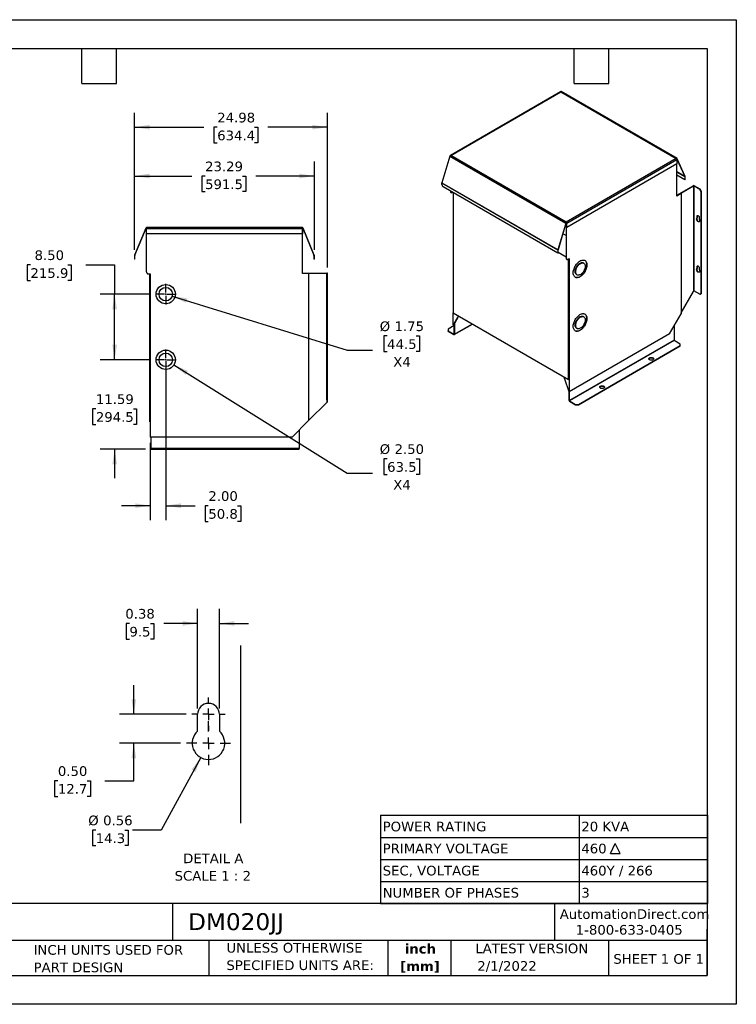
# Model space of a CAD drawing. Header units: inches. Extents: x 0 to 165, y 0 to 128.
# Tile 2 of 2: x 72 to 165, y 0 to 128. Entities that reach past the tile are written whole.
import ezdxf

# ---------------------------------------------------------------- set-up
doc = ezdxf.new("R2010")
doc.units = ezdxf.units.IN
doc.header["$LTSCALE"] = 15
doc.header["$MEASUREMENT"] = 0
doc.linetypes.add('SLD-Center', pattern=[0.75, 0.6, -0.05, 0.05, -0.05])
doc.linetypes.add('SLD-Solid', pattern=[0])
doc.layers.add('CENTER', color=40, linetype='SLD-Center')
doc.layers.add('DIMENSIONS', color=140, linetype='SLD-Solid', lineweight=25)
doc.layers.add('TEXT', color=140, linetype='SLD-Solid', lineweight=25)
doc.styles.add('SLDTEXTSTYLE0', font='VERDANA.TTF')
doc.styles.add('SLDTEXTSTYLE1', font='VERDANAB.TTF')
doc.dimstyles.new('SLDDIMSTYLE0', dxfattribs={"dimtxt": 1.274414, "dimasz": 1.95, "dimexe": 0, "dimexo": 0.0625, "dimgap": 0.318604, "dimtad": 0, "dimtih": 1, "dimtoh": 1, "dimrnd": 1e-09, "dimzin": 12, "dimdsep": 46, "dimtxsty": 'SLDTEXTSTYLE0', "dimsah": 1, "dimcen": 0.09, "dimadec": 0, "dimazin": 3, "dimtfac": 1, "dimtofl": 0, "dimtmove": 0, "dimatfit": 3, "dimfxl": 0, "dimfrac": 2, "dimtolj": 1, "dimtzin": 12, "dimarcsym": 0})
doc.dimstyles.new('SLDDIMSTYLE1', dxfattribs={"dimtxt": 1.274414, "dimasz": 1.95, "dimexe": 0, "dimexo": 0.0625, "dimgap": 0.318604, "dimtad": 0, "dimtih": 1, "dimtoh": 1, "dimrnd": 1e-09, "dimzin": 4, "dimdsep": 46, "dimtxsty": 'SLDTEXTSTYLE0', "dimsah": 1, "dimcen": 0.09, "dimadec": 0, "dimazin": 1, "dimtfac": 1, "dimtofl": 0, "dimtmove": 0, "dimatfit": 3, "dimfxl": 0, "dimfrac": 2, "dimtolj": 1, "dimtzin": 12, "dimarcsym": 0})
doc.dimstyles.new('SLDDIMSTYLE10', dxfattribs={"dimtxt": 1.274414, "dimasz": 1.95, "dimexe": 0, "dimexo": 0.0625, "dimgap": 0.318604, "dimtad": 0, "dimtih": 1, "dimtoh": 1, "dimlfac": 0.133333, "dimrnd": 1e-09, "dimdsep": 46, "dimtxsty": 'SLDTEXTSTYLE0', "dimsah": 1, "dimcen": 0.09, "dimadec": 0, "dimazin": 2, "dimtfac": 1, "dimtmove": 0, "dimatfit": 0, "dimfxl": 0, "dimfrac": 2, "dimtolj": 1, "dimtzin": 12, "dimarcsym": 0})
doc.dimstyles.new('SLDDIMSTYLE2', dxfattribs={"dimtxt": 1.274414, "dimasz": 1.95, "dimexe": 0, "dimexo": 0.0625, "dimgap": 0.318604, "dimtad": 0, "dimtih": 1, "dimtoh": 1, "dimrnd": 1e-09, "dimzin": 12, "dimdsep": 46, "dimtxsty": 'SLDTEXTSTYLE0', "dimsah": 1, "dimcen": 0.09, "dimadec": 0, "dimazin": 3, "dimtfac": 1, "dimtmove": 0, "dimatfit": 0, "dimfxl": 0, "dimfrac": 2, "dimtolj": 1, "dimtzin": 12, "dimarcsym": 0})
doc.dimstyles.new('SLDDIMSTYLE4', dxfattribs={"dimtxt": 1.274414, "dimasz": 1.95, "dimexe": 0, "dimexo": 0.0625, "dimgap": 0.318604, "dimtad": 0, "dimtih": 1, "dimtoh": 1, "dimrnd": 1e-09, "dimzin": 4, "dimdsep": 46, "dimtxsty": 'SLDTEXTSTYLE0', "dimsah": 1, "dimcen": 0.09, "dimadec": 0, "dimazin": 1, "dimtfac": 1, "dimtmove": 0, "dimatfit": 0, "dimfxl": 0, "dimfrac": 2, "dimtolj": 1, "dimtzin": 12, "dimarcsym": 0})
doc.dimstyles.new('SLDDIMSTYLE5', dxfattribs={"dimtxt": 1.274414, "dimasz": 1.95, "dimexe": 0, "dimexo": 0.0625, "dimgap": 0.318604, "dimtad": 0, "dimtih": 1, "dimtoh": 1, "dimrnd": 1e-09, "dimzin": 4, "dimdsep": 46, "dimtxsty": 'SLDTEXTSTYLE0', "dimsah": 1, "dimcen": 0, "dimadec": 0, "dimazin": 1, "dimtfac": 1, "dimtofl": 0, "dimtmove": 0, "dimatfit": 3, "dimfxl": 0, "dimfrac": 2, "dimtolj": 1, "dimtzin": 12, "dimarcsym": 0})
doc.dimstyles.new('SLDDIMSTYLE6', dxfattribs={"dimtxt": 1.274414, "dimasz": 1.95, "dimexe": 0, "dimexo": 0.0625, "dimgap": 0.318604, "dimtad": 0, "dimtih": 1, "dimtoh": 1, "dimrnd": 1e-09, "dimzin": 12, "dimdsep": 46, "dimtxsty": 'SLDTEXTSTYLE0', "dimsah": 1, "dimcen": 0, "dimadec": 0, "dimazin": 3, "dimtfac": 1, "dimtofl": 0, "dimtmove": 0, "dimatfit": 3, "dimfxl": 0, "dimfrac": 2, "dimtolj": 1, "dimtzin": 12, "dimarcsym": 0})
doc.dimstyles.new('SLDDIMSTYLE8', dxfattribs={"dimtxt": 1.274414, "dimasz": 1.95, "dimexe": 0, "dimexo": 0.0625, "dimgap": 0.318604, "dimtad": 0, "dimtih": 1, "dimtoh": 1, "dimlfac": 0.133333, "dimrnd": 1e-09, "dimzin": 0, "dimdsep": 46, "dimtxsty": 'SLDTEXTSTYLE0', "dimsah": 1, "dimcen": 0.09, "dimadec": 0, "dimazin": 0, "dimtfac": 1, "dimtmove": 0, "dimatfit": 0, "dimfxl": 0, "dimfrac": 2, "dimtolj": 1, "dimtzin": 12, "dimarcsym": 0})
doc.dimstyles.new('SLDDIMSTYLE9', dxfattribs={"dimtxt": 1.274414, "dimasz": 1.95, "dimexe": 0, "dimexo": 0.0625, "dimgap": 0.318604, "dimtad": 0, "dimtih": 1, "dimtoh": 1, "dimlfac": 0.133333, "dimrnd": 1e-09, "dimdsep": 46, "dimtxsty": 'SLDTEXTSTYLE0', "dimsah": 1, "dimcen": 0, "dimadec": 0, "dimazin": 2, "dimtfac": 1, "dimtofl": 0, "dimtmove": 0, "dimatfit": 3, "dimfxl": 0, "dimfrac": 2, "dimtolj": 1, "dimtzin": 12, "dimarcsym": 0})

# ---------------------------------------------------------------- blocks, each defined once
blk = doc.blocks.new('SW_NOTE_0')
at = {"layer": 'TEXT', "color": 0, "char_height": 1.25, "attachment_point": 2, "style": 'SLDTEXTSTYLE1'}
for s, insert in [('inch', (1.88, 1.59)), ('[mm]', (1.83, -0.67))]:
    blk.add_mtext(s, dxfattribs=dict(at, insert=insert))
blk = doc.blocks.new('SW_NOTE_0_1')
at = {"layer": 'TEXT', "color": 0, "char_height": 1.25, "attachment_point": 1, "style": 'SLDTEXTSTYLE0'}
for s, insert in [('UNLESS OTHERWISE ', (0, 1.59)), ('SPECIFIED UNITS ARE:', (0, -0.67))]:
    blk.add_mtext(s, dxfattribs=dict(at, insert=insert))
blk = doc.blocks.new('SW_NOTE_0_5')
at = {"layer": 'TEXT', "color": 0, "char_height": 1.25, "attachment_point": 1, "style": 'SLDTEXTSTYLE0'}
for s, insert in [('INCH UNITS USED FOR ', (0, 1.59)), ('PART DESIGN', (0, -0.67))]:
    blk.add_mtext(s, dxfattribs=dict(at, insert=insert))
blk = doc.blocks.new('SW_SYMBOL_MOD_DELT')
at = {"layer": 'TEXT', "color": 0}
for p, q in [((0, 59), (236, 531)), ((472, 59), (236, 531)), ((0, 59), (472, 59))]:
    blk.add_line(p, q, dxfattribs=at)
blk = doc.blocks.new('SW_TABLEANNOTATION_0')
at = {"layer": 'TEXT', "color": 0}
for p, q in [((0, 0), (0, -2.86)), ((0, 0), (25.72, 0)), ((25.72, 0), (25.72, -2.86)), ((25.72, 0), (42.34, 0)), ((42.34, 0), (42.34, -2.86)), ((0, -2.86), (0, -5.71)), ((0, -2.86), (25.72, -2.86)), ((25.72, -2.86), (25.72, -5.71)), ((25.72, -2.86), (42.34, -2.86)), ((42.34, -2.86), (42.34, -5.71)), ((0, -5.71), (0, -8.57)), ((0, -5.71), (25.72, -5.71)), ((25.72, -5.71), (25.72, -8.57)), ((25.72, -5.71), (42.34, -5.71)), ((42.34, -5.71), (42.34, -8.57)), ((0, -8.57), (0, -11.43)), ((0, -8.57), (25.72, -8.57)), ((25.72, -8.57), (25.72, -11.43)), ((25.72, -8.57), (42.34, -8.57)), ((42.34, -8.57), (42.34, -11.43)), ((0, -11.43), (25.72, -11.43)), ((25.72, -11.43), (42.34, -11.43))]:
    blk.add_line(p, q, dxfattribs=at)
at = {"layer": 'TEXT', "color": 0, "xscale": 0.002688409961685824, "yscale": 0.002688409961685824, "zscale": 0.002688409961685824}
blk.add_blockref('SW_SYMBOL_MOD_DELT', (29.78, -5.1), dxfattribs=at)
at = {"layer": 'TEXT', "color": 0, "char_height": 1.25, "attachment_point": 1, "style": 'SLDTEXTSTYLE0'}
for s, insert in [('POWER RATING', (0.3, -0.83)), ('20 KVA', (26.02, -0.83)), ('PRIMARY VOLTAGE', (0.3, -3.68)), ('460 ', (26.02, -3.68)), ('SEC, VOLTAGE', (0.3, -6.54)), ('460Y / 266', (26.02, -6.54)), ('NUMBER OF PHASES', (0.3, -9.4)), ('3', (26.02, -9.4))]:
    blk.add_mtext(s, dxfattribs=dict(at, insert=insert))
blk = doc.blocks.new('_D_7')
at = {"layer": 'DIMENSIONS'}
for p, q in [((73.61, 95.76), (73.18, 95.76)), ((73.18, 95.76), (73.18, 93.73)), ((78.46, 95.76), (78.89, 95.76)), ((78.89, 95.76), (78.89, 93.73)), ((80.76, 95.76), (84.51, 95.76)), ((84.51, 95.76), (84.51, 91.96)), ((73.18, 93.73), (73.61, 93.73)), ((78.89, 93.73), (78.46, 93.73)), ((89.03, 91.96), (82.63, 91.96)), ((84.51, 83.46), (84.51, 91.96)), ((89.03, 83.46), (82.63, 83.46))]:
    blk.add_line(p, q, dxfattribs=at)
for points in [[(84.51, 91.96), (84.21, 90.01), (84.81, 90.01)], [(84.51, 83.46), (84.81, 85.41), (84.21, 85.41)]]:
    blk.add_solid(points, dxfattribs=at)
at = {"layer": 'DIMENSIONS', "char_height": 1.25, "attachment_point": 1, "style": 'SLDTEXTSTYLE0'}
for s, insert in [('8.50', (74.14, 97.63)), ('215.9', (73.61, 95.32))]:
    blk.add_mtext(s, dxfattribs=dict(at, insert=insert))
blk = doc.blocks.new('_D_8')
at = {"layer": 'DIMENSIONS'}
for p, q in [((84.51, 83.46), (84.51, 87.21)), ((89.03, 83.46), (82.63, 83.46)), ((82.08, 77.11), (81.65, 77.11)), ((81.65, 77.11), (81.65, 75.09)), ((86.93, 77.11), (87.36, 77.11)), ((87.36, 77.11), (87.36, 75.09)), ((81.65, 75.09), (82.08, 75.09)), ((87.36, 75.09), (86.93, 75.09)), ((88.51, 71.87), (82.63, 71.87)), ((84.51, 71.87), (84.51, 68.12))]:
    blk.add_line(p, q, dxfattribs=at)
for points in [[(84.51, 83.46), (84.81, 85.41), (84.21, 85.41)], [(84.51, 71.87), (84.21, 69.92), (84.81, 69.92)]]:
    blk.add_solid(points, dxfattribs=at)
at = {"layer": 'DIMENSIONS', "char_height": 1.25, "attachment_point": 1, "style": 'SLDTEXTSTYLE0'}
for s, insert in [('11.59', (82.08, 78.99)), ('294.5', (82.08, 76.68))]:
    blk.add_mtext(s, dxfattribs=dict(at, insert=insert))
blk = doc.blocks.new('_D_9')
at = {"layer": 'DIMENSIONS'}
for p, q in [((91.13, 82.71), (91.13, 62.69)), ((89.13, 72.71), (89.13, 62.69)), ((89.13, 64.57), (85.38, 64.57)), ((91.13, 64.57), (94.92, 64.57)), ((96.64, 64.57), (96.22, 64.57)), ((96.22, 64.57), (96.22, 62.54)), ((100.43, 64.57), (100.86, 64.57)), ((100.86, 64.57), (100.86, 62.54)), ((96.22, 62.54), (96.64, 62.54)), ((100.86, 62.54), (100.43, 62.54))]:
    blk.add_line(p, q, dxfattribs=at)
for points in [[(89.13, 64.57), (87.18, 64.87), (87.18, 64.27)], [(91.13, 64.57), (93.08, 64.27), (93.08, 64.87)]]:
    blk.add_solid(points, dxfattribs=at)
at = {"layer": 'DIMENSIONS', "char_height": 1.25, "attachment_point": 1, "style": 'SLDTEXTSTYLE0'}
for s, insert in [('2.00', (96.64, 66.44)), ('50.8', (96.64, 64.13))]:
    blk.add_mtext(s, dxfattribs=dict(at, insert=insert))
blk = doc.blocks.new('_D_10')
at = {"layer": 'DIMENSIONS'}
for p, q in [((87.08, 97.72), (87.08, 109.14)), ((110.37, 97.72), (110.37, 109.14)), ((87.08, 107.26), (94.49, 107.26)), ((96.22, 107.26), (95.79, 107.26)), ((95.79, 107.26), (95.79, 105.24)), ((101.07, 107.26), (101.5, 107.26)), ((101.5, 107.26), (101.5, 105.24)), ((110.37, 107.26), (102.79, 107.26)), ((95.79, 105.24), (96.22, 105.24)), ((101.5, 105.24), (101.07, 105.24))]:
    blk.add_line(p, q, dxfattribs=at)
for points in [[(87.08, 107.26), (89.03, 106.96), (89.03, 107.56)], [(110.37, 107.26), (108.42, 107.56), (108.42, 106.96)]]:
    blk.add_solid(points, dxfattribs=at)
at = {"layer": 'DIMENSIONS', "char_height": 1.25, "attachment_point": 1, "style": 'SLDTEXTSTYLE0'}
for s, insert in [('23.29', (96.22, 109.13)), ('591.5', (96.22, 106.82))]:
    blk.add_mtext(s, dxfattribs=dict(at, insert=insert))
blk = doc.blocks.new('_D_11')
at = {"layer": 'DIMENSIONS'}
for p, q in [((87.08, 97.72), (87.08, 115.45)), ((112.06, 95.41), (112.06, 115.45)), ((87.08, 113.58), (96.06, 113.58)), ((97.79, 113.58), (97.36, 113.58)), ((97.36, 113.58), (97.36, 111.55)), ((102.63, 113.58), (103.06, 113.58)), ((103.06, 113.58), (103.06, 111.55)), ((112.06, 113.58), (104.36, 113.58)), ((97.36, 111.55), (97.79, 111.55)), ((103.06, 111.55), (102.63, 111.55))]:
    blk.add_line(p, q, dxfattribs=at)
for points in [[(87.08, 113.58), (89.03, 113.28), (89.03, 113.88)], [(112.06, 113.58), (110.11, 113.88), (110.11, 113.28)]]:
    blk.add_solid(points, dxfattribs=at)
at = {"layer": 'DIMENSIONS', "char_height": 1.25, "attachment_point": 1, "style": 'SLDTEXTSTYLE0'}
for s, insert in [('24.98', (97.79, 115.45)), ('634.4', (97.79, 113.14))]:
    blk.add_mtext(s, dxfattribs=dict(at, insert=insert))
blk = doc.blocks.new('_D_12')
at = {"layer": 'DIMENSIONS'}
for p, q in [((92.19, 82.8), (114.61, 68.8)), ((119.79, 70.65), (119.36, 70.65)), ((119.36, 70.65), (119.36, 68.62)), ((123.57, 70.65), (124, 70.65)), ((124, 70.65), (124, 68.62)), ((114.61, 68.8), (117.89, 68.8)), ((119.36, 68.62), (119.79, 68.62)), ((124, 68.62), (123.57, 68.62))]:
    blk.add_line(p, q, dxfattribs=at)
blk.add_solid([(92.19, 82.8), (93.68, 81.51), (94, 82.02)], dxfattribs=at)
at = {"layer": 'DIMENSIONS', "char_height": 1.25, "attachment_point": 1, "style": 'SLDTEXTSTYLE0'}
for s, insert in [('%%c', (118.83, 72.52)), ('2.50', (120.75, 72.52)), ('63.5', (119.79, 70.21)), ('X4', (120.58, 67.9))]:
    blk.add_mtext(s, dxfattribs=dict(at, insert=insert))
blk = doc.blocks.new('_D_13')
at = {"layer": 'DIMENSIONS'}
for p, q in [((91.97, 91.7), (114.61, 84.71)), ((119.79, 86.56), (119.36, 86.56)), ((119.36, 86.56), (119.36, 84.53)), ((123.57, 86.56), (124, 86.56)), ((124, 86.56), (124, 84.53)), ((114.61, 84.71), (117.89, 84.71)), ((119.36, 84.53), (119.79, 84.53)), ((124, 84.53), (123.57, 84.53))]:
    blk.add_line(p, q, dxfattribs=at)
blk.add_solid([(91.97, 91.7), (93.74, 90.84), (93.92, 91.42)], dxfattribs=at)
at = {"layer": 'DIMENSIONS', "char_height": 1.25, "attachment_point": 1, "style": 'SLDTEXTSTYLE0'}
for s, insert in [('%%c', (118.83, 88.43)), ('1.75', (120.75, 88.43)), ('44.5', (119.79, 86.12)), ('X4', (120.58, 83.81))]:
    blk.add_mtext(s, dxfattribs=dict(at, insert=insert))
blk = doc.blocks.new('SW_CENTERMARKSYMBOL_4')
at = {"layer": 'CENTER', "color": 0}
for p, q in [((0, 0.2), (0, 1.35)), ((-0.2, 0), (-1.35, 0)), ((0, 0), (-0.1, 0)), ((0, 0), (0, 0.1)), ((0, 0), (0, -0.1)), ((0, 0), (0.1, 0)), ((0.2, 0), (1.35, 0)), ((0, -0.2), (0, -1.35))]:
    blk.add_line(p, q, dxfattribs=at)
blk = doc.blocks.new('SW_CENTERMARKSYMBOL_5')
at = {"layer": 'CENTER', "color": 0}
for p, q in [((0, 0.2), (0, 1.35)), ((-0.2, 0), (-1.35, 0)), ((0, 0), (-0.1, 0)), ((0, 0), (0, 0.1)), ((0, 0), (0, -0.1)), ((0, 0), (0.1, 0)), ((0.2, 0), (1.35, 0)), ((0, -0.2), (0, -1.35))]:
    blk.add_line(p, q, dxfattribs=at)
blk = doc.blocks.new('_D_18')
at = {"layer": 'DIMENSIONS'}
for p, q in [((86.99, 37.56), (86.99, 41.31)), ((93.75, 37.56), (85.12, 37.56)), ((93.05, 33.81), (85.12, 33.81)), ((86.99, 28.96), (86.99, 33.81)), ((77.16, 28.96), (76.73, 28.96)), ((76.73, 28.96), (76.73, 26.93)), ((80.95, 28.96), (81.37, 28.96)), ((81.37, 28.96), (81.37, 26.93)), ((83.24, 28.96), (86.99, 28.96)), ((76.73, 26.93), (77.16, 26.93)), ((81.37, 26.93), (80.95, 26.93))]:
    blk.add_line(p, q, dxfattribs=at)
for points in [[(86.99, 37.56), (87.29, 39.51), (86.69, 39.51)], [(86.99, 33.81), (86.69, 31.86), (87.29, 31.86)]]:
    blk.add_solid(points, dxfattribs=at)
at = {"layer": 'DIMENSIONS', "char_height": 1.25, "attachment_point": 1, "style": 'SLDTEXTSTYLE0'}
for s, insert in [('0.50', (77.16, 30.83)), ('12.7', (77.16, 28.52))]:
    blk.add_mtext(s, dxfattribs=dict(at, insert=insert))
blk = doc.blocks.new('_D_19')
at = {"layer": 'DIMENSIONS'}
for p, q in [((95.65, 31.96), (90.55, 22.57)), ((82.06, 22.57), (81.63, 22.57)), ((81.63, 22.57), (81.63, 20.55)), ((85.84, 22.57), (86.27, 22.57)), ((86.27, 22.57), (86.27, 20.55)), ((90.55, 22.57), (86.8, 22.57)), ((81.63, 20.55), (82.06, 20.55)), ((86.27, 20.55), (85.84, 20.55))]:
    blk.add_line(p, q, dxfattribs=at)
blk.add_solid([(95.65, 31.96), (94.46, 30.39), (94.99, 30.1)], dxfattribs=at)
at = {"layer": 'DIMENSIONS', "char_height": 1.25, "attachment_point": 1, "style": 'SLDTEXTSTYLE0'}
for s, insert in [('%%c', (81.09, 24.44)), ('0.56', (83.02, 24.44)), ('14.3', (82.06, 22.13))]:
    blk.add_mtext(s, dxfattribs=dict(at, insert=insert))
blk = doc.blocks.new('_D_20')
at = {"layer": 'DIMENSIONS'}
for p, q in [((95.25, 38.31), (95.25, 51.2)), ((98.07, 38.31), (98.07, 51.2)), ((86.42, 49.32), (85.99, 49.32)), ((85.99, 49.32), (85.99, 47.3)), ((89.15, 49.32), (89.57, 49.32)), ((89.57, 49.32), (89.57, 47.3)), ((95.25, 49.32), (90.87, 49.32)), ((98.07, 49.32), (101.82, 49.32)), ((85.99, 47.3), (86.42, 47.3)), ((89.57, 47.3), (89.15, 47.3))]:
    blk.add_line(p, q, dxfattribs=at)
for points in [[(95.25, 49.32), (93.3, 49.62), (93.3, 49.02)], [(98.07, 49.32), (100.02, 49.02), (100.02, 49.62)]]:
    blk.add_solid(points, dxfattribs=at)
at = {"layer": 'DIMENSIONS', "char_height": 1.25, "attachment_point": 1, "style": 'SLDTEXTSTYLE0'}
for s, insert in [('0.38', (85.89, 51.2)), ('9.5', (86.42, 48.88))]:
    blk.add_mtext(s, dxfattribs=dict(at, insert=insert))
blk = doc.blocks.new('SW_NOTE_0_6')
at = {"layer": 'TEXT', "color": 0, "char_height": 1.25, "attachment_point": 2, "style": 'SLDTEXTSTYLE0'}
for s, insert in [('DETAIL A', (3.79, 1.59)), ('SCALE 1 : 2', (3.73, -0.67))]:
    blk.add_mtext(s, dxfattribs=dict(at, insert=insert))
blk = doc.blocks.new('SW_CENTERMARKSYMBOL_10')
at = {"layer": 'CENTER', "color": 0}
for p, q in [((0, 1.5), (0, 2.16)), ((-1.5, 0), (-2.16, 0)), ((0, 0), (-0.75, 0)), ((0, 0), (0, 0.75)), ((0, 0), (0, -0.75)), ((0, 0), (0.75, 0)), ((1.5, 0), (2.16, 0)), ((0, -1.5), (0, -2.16))]:
    blk.add_line(p, q, dxfattribs=at)
blk = doc.blocks.new('SW_CENTERMARKSYMBOL_11')
at = {"layer": 'CENTER', "color": 0}
for p, q in [((0, 1.5), (0, 2.86)), ((-1.5, 0), (-2.86, 0)), ((0, 0), (-0.75, 0)), ((0, 0), (0, 0.75)), ((0, 0), (0, -0.75)), ((0, 0), (0.75, 0)), ((1.5, 0), (2.86, 0)), ((0, -1.5), (0, -2.86))]:
    blk.add_line(p, q, dxfattribs=at)

msp = doc.modelspace()

# ---------------------------------------------------------------- linework, layer by layer
at = {"color": 7, "linetype": 'SLD-Solid'}
for p, q in [((0.001, 127.502), (165.001, 127.502)), ((165.001, 127.502), (165.001, 0.002)), ((165.001, 0.002), (0.001, 0.002))]:
    msp.add_line(p, q, dxfattribs=at)
for p, q in [((142.24, 118.16), (127.992, 109.934)), ((128.024, 109.916), (142.295, 118.154)), ((142.253, 118.179), (142.295, 118.154)), ((142.253, 118.179), (142.253, 118.164)), ((142.295, 118.154), (157.236, 109.529)), ((157.334, 109.51), (142.308, 118.184)), ((127.91, 109.843), (126.89, 106.393)), ((127.91, 109.843), (142.936, 101.168)), ((128.024, 109.916), (127.981, 109.94)), ((142.965, 101.29), (128.024, 109.916)), ((157.236, 109.529), (142.965, 101.29)), ((143.043, 101.155), (157.314, 109.394)), ((157.314, 108.831), (143.043, 100.592)), ((157.236, 109.529), (157.279, 109.504)), ((157.279, 109.49), (157.279, 109.504)), ((157.28, 104.657), (157.28, 108.811)), ((157.318, 109.456), (157.295, 109.469)), ((157.314, 109.394), (157.314, 108.831)), ((157.318, 109.456), (158.337, 107.183)), ((158.37, 107.217), (157.351, 109.49)), ((158.337, 107.183), (157.28, 107.793)), ((158.341, 107.166), (157.28, 107.778)), ((158.341, 106.767), (157.28, 107.38)), ((158.341, 107.166), (158.341, 106.767)), ((158.376, 106.788), (158.376, 107.186)), ((126.884, 106.355), (141.91, 97.681)), ((126.884, 106.161), (126.884, 106.355)), ((126.89, 106.393), (141.916, 97.718)), ((141.91, 97.282), (127.061, 105.855)), ((157.28, 104.767), (159.42, 106.003)), ((157.28, 104.718), (159.463, 105.978)), ((158.376, 106.788), (158.341, 106.767)), ((159.463, 105.978), (159.463, 92.317)), ((160.28, 105.531), (159.505, 105.978)), ((159.505, 105.978), (159.505, 92.391)), ((160.322, 105.556), (159.548, 106.003)), ((127.979, 105.325), (127.979, 105.243)), ((127.979, 105.243), (128.021, 105.219)), ((128.021, 105.219), (128.021, 105.3)), ((128.031, 105.129), (128.073, 105.104)), ((128.269, 105.158), (128.198, 105.117)), ((128.329, 105.123), (128.329, 89.549)), ((157.812, 105.013), (157.28, 104.706)), ((157.854, 104.988), (157.28, 104.657)), ((157.812, 105.013), (157.854, 104.988)), ((157.854, 104.988), (157.854, 89.419)), ((160.322, 105.556), (160.28, 105.531)), ((160.456, 105.225), (160.28, 105.531)), ((160.499, 105.249), (160.322, 105.556)), ((160.456, 105.225), (160.499, 105.249)), ((160.456, 92.046), (160.456, 105.225)), ((160.499, 92.07), (160.499, 105.249)), ((159.929, 102.059), (159.972, 102.083)), ((159.929, 101.822), (159.929, 102.059)), ((159.972, 101.846), (159.972, 102.083)), ((142.936, 101.168), (141.916, 97.718)), ((141.949, 97.722), (142.968, 101.172)), ((142.962, 101.152), (142.962, 96.594)), ((143.008, 101.266), (142.965, 101.29)), ((143.005, 101.162), (142.972, 101.181)), ((143, 101.208), (142.979, 101.196)), ((143.008, 101.164), (143.005, 101.162)), ((143.005, 96.569), (143.005, 101.162)), ((143.008, 101.266), (143.008, 101.251)), ((143.008, 101.225), (143.008, 101.251)), ((143.008, 100.612), (143.008, 101.176)), ((143.043, 100.592), (143.043, 101.155)), ((159.972, 101.846), (159.929, 101.822)), ((160.195, 101.906), (160.195, 101.669)), ((88.531, 100.519), (87.09, 97.015)), ((87.136, 96.996), (88.578, 100.5)), ((88.629, 94.837), (88.629, 100.462)), ((88.633, 100.462), (88.629, 100.462)), ((108.816, 100.587), (88.633, 100.587)), ((88.633, 100.587), (88.633, 100.57)), ((88.633, 100.57), (88.633, 100.477)), ((88.633, 100.477), (108.816, 100.477)), ((88.633, 99.787), (88.633, 100.477)), ((108.816, 99.787), (88.633, 99.787)), ((108.816, 100.57), (108.816, 100.587)), ((108.816, 100.57), (108.816, 100.477)), ((108.816, 100.477), (108.816, 99.787)), ((108.817, 100.462), (108.816, 100.462)), ((108.817, 94.65), (108.817, 100.462)), ((108.871, 100.5), (110.313, 96.996)), ((110.359, 97.015), (108.917, 100.519)), ((142.962, 99.559), (142.56, 99.792)), ((143.043, 100.592), (143.008, 100.612)), ((87.082, 96.973), (87.082, 96.485)), ((87.132, 96.485), (87.132, 96.973)), ((110.317, 96.973), (110.317, 96.485)), ((110.367, 96.485), (110.367, 96.973)), ((141.91, 97.681), (141.91, 97.282)), ((141.946, 97.303), (141.91, 97.282)), ((141.946, 97.303), (141.946, 97.701)), ((142.962, 96.771), (141.946, 97.358)), ((87.132, 96.485), (87.082, 96.485)), ((110.367, 96.485), (110.317, 96.485)), ((143.005, 96.569), (142.962, 96.594)), ((143.014, 96.479), (143.057, 96.455)), ((143.182, 96.467), (143.358, 96.569)), ((143.267, 80.926), (143.267, 96.516)), ((143.302, 96.536), (143.302, 80.947)), ((143.358, 96.569), (143.358, 79.32)), ((145.26, 95.971), (145.189, 96.012)), ((88.879, 94.587), (89.129, 94.587)), ((89.062, 75.432), (89.062, 94.587)), ((89.112, 94.587), (89.112, 75.432)), ((89.129, 94.587), (89.129, 73.462)), ((108.817, 94.66), (111.969, 94.66)), ((109.629, 94.65), (108.817, 94.65)), ((109.629, 94.65), (109.629, 75.582)), ((111.969, 94.66), (111.969, 77.93)), ((111.999, 94.66), (111.969, 94.66)), ((112.059, 94.66), (111.999, 94.66)), ((111.999, 94.41), (111.999, 94.66)), ((111.999, 94.41), (112.059, 94.41)), ((111.999, 78.27), (111.999, 94.41)), ((112.059, 94.41), (112.059, 94.66)), ((112.059, 78.27), (112.059, 94.41)), ((144.314, 94.496), (144.385, 94.456)), ((159.929, 95.526), (159.972, 95.551)), ((159.929, 95.289), (159.929, 95.526)), ((159.972, 95.314), (159.929, 95.289)), ((159.972, 95.314), (159.972, 95.551)), ((160.195, 95.373), (160.195, 95.136)), ((157.854, 89.531), (159.463, 92.317)), ((160.28, 91.944), (159.505, 92.391)), ((160.456, 92.046), (160.28, 91.944)), ((160.28, 91.944), (160.322, 91.968)), ((160.322, 91.968), (160.499, 92.07)), ((160.499, 92.07), (160.456, 92.046)), ((128.329, 89.549), (143.267, 80.926)), ((128.332, 87.994), (128.332, 89.547)), ((156.355, 86.822), (157.854, 89.419)), ((128.332, 87.994), (128.375, 87.969)), ((128.375, 87.969), (128.951, 88.943)), ((128.375, 87.969), (128.417, 87.994)), ((128.417, 87.994), (128.994, 88.967)), ((128.468, 88.023), (128.417, 87.994)), ((128.468, 86.792), (128.468, 88.08)), ((128.492, 86.726), (130.856, 88.091)), ((128.511, 88.152), (128.511, 86.768)), ((128.511, 86.768), (130.829, 88.106)), ((128.951, 89.19), (128.951, 88.943)), ((128.951, 88.943), (128.994, 88.967)), ((128.994, 88.967), (128.994, 89.166)), ((145.26, 89.031), (145.189, 89.071)), ((128.468, 87.89), (127.673, 87.431)), ((127.673, 87.431), (127.673, 87.227)), ((127.673, 87.178), (127.673, 87.227)), ((127.673, 87.227), (128.447, 86.78)), ((127.673, 87.178), (128.447, 86.731)), ((128.447, 86.78), (128.468, 86.792)), ((156.355, 86.822), (143.358, 79.32)), ((144.314, 87.556), (144.385, 87.515)), ((156.946, 87.845), (156.946, 85.989)), ((156.946, 85.989), (143.402, 78.171)), ((156.967, 85.952), (143.424, 78.134)), ((157.741, 85.505), (156.967, 85.952)), ((157.741, 85.301), (157.741, 85.505)), ((144.551, 77.687), (157.741, 85.301)), ((144.551, 77.638), (157.741, 85.252)), ((157.741, 85.252), (157.741, 85.301)), ((142.74, 80.983), (142.74, 81.23)), ((142.74, 80.983), (143.316, 79.344)), ((143.302, 80.947), (143.267, 80.926)), ((143.316, 79.344), (143.358, 79.32)), ((143.36, 78.195), (143.36, 79.32)), ((143.402, 78.171), (143.402, 79.345)), ((109.629, 75.59), (111.969, 77.93)), ((112.059, 78.27), (111.999, 78.27)), ((111.999, 78.27), (111.999, 78.02)), ((111.999, 78.02), (112.059, 78.02)), ((112.059, 78.02), (112.059, 78.27)), ((143.424, 78.134), (144.198, 77.687)), ((143.424, 78.085), (144.198, 77.638)), ((144.198, 77.638), (144.198, 77.687)), ((144.198, 77.687), (144.551, 77.687)), ((144.198, 77.638), (144.551, 77.638)), ((144.551, 77.638), (144.551, 77.687)), ((89.112, 75.432), (89.062, 75.432)), ((107.509, 73.462), (109.629, 75.582)), ((108.409, 74.362), (108.409, 71.96)), ((107.509, 73.462), (89.129, 73.462)), ((89.257, 71.96), (89.257, 73.462)), ((108.409, 71.96), (89.257, 71.96)), ((89.257, 71.93), (89.257, 71.96)), ((89.257, 71.87), (89.257, 71.93)), ((89.257, 71.93), (89.507, 71.93)), ((89.257, 71.87), (89.507, 71.87)), ((89.507, 71.87), (89.507, 71.93)), ((89.507, 71.93), (108.159, 71.93)), ((89.507, 71.87), (108.159, 71.87)), ((108.159, 71.87), (108.159, 71.93)), ((108.159, 71.93), (108.409, 71.93)), ((108.159, 71.87), (108.409, 71.87)), ((108.409, 71.93), (108.409, 71.96)), ((108.409, 71.87), (108.409, 71.93)), ((100.842, 23.472), (100.842, 46.484)), ((95.255, 35.382), (95.255, 37.559)), ((98.067, 37.559), (98.067, 35.382))]:
    msp.add_line(p, q)
at = {"flags": 128}
for points in [[(142.253, 118.164), (142.245, 118.162), (142.24, 118.16)], [(157.351, 109.49), (157.346, 109.499), (157.339, 109.506), (157.331, 109.511), (157.322, 109.514), (157.312, 109.515), (157.301, 109.513), (157.29, 109.51), (157.279, 109.504)], [(159.929, 102.059), (159.935, 102.099), (159.951, 102.129), (159.975, 102.148), (160.007, 102.153), (160.043, 102.145), (160.081, 102.123), (160.117, 102.09), (160.149, 102.048), (160.174, 102.001), (160.189, 101.952), (160.195, 101.906)], [(159.972, 102.083), (159.977, 102.123), (159.992, 102.153)], [(160.195, 101.669), (160.225, 101.612), (160.247, 101.553), (160.259, 101.495), (160.26, 101.442), (160.252, 101.395), (160.233, 101.358), (160.205, 101.332), (160.17, 101.319), (160.129, 101.319), (160.085, 101.333), (160.039, 101.359), (159.995, 101.397), (159.954, 101.444), (159.919, 101.497), (159.891, 101.555), (159.873, 101.614), (159.864, 101.671), (159.865, 101.722), (159.878, 101.766), (159.899, 101.8), (159.929, 101.822)], [(160.222, 101.345), (160.213, 101.343), (160.172, 101.344), (160.127, 101.357), (160.082, 101.383), (160.037, 101.421), (159.996, 101.468), (159.961, 101.522), (159.934, 101.58), (159.915, 101.638), (159.906, 101.695), (159.908, 101.747), (159.92, 101.791), (159.942, 101.824), (159.956, 101.837)], [(145.657, 95.752), (145.652, 95.641), (145.637, 95.525), (145.612, 95.406), (145.578, 95.285), (145.534, 95.163), (145.482, 95.043), (145.422, 94.925), (145.355, 94.81), (145.281, 94.7), (145.201, 94.596), (145.116, 94.5), (145.028, 94.412), (144.936, 94.334), (144.843, 94.265), (144.749, 94.208), (144.655, 94.163), (144.563, 94.129), (144.473, 94.109), (144.386, 94.101), (144.304, 94.106), (144.227, 94.124), (144.156, 94.155), (144.092, 94.198), (144.036, 94.253), (143.988, 94.319), (143.949, 94.395), (143.92, 94.481), (143.9, 94.576), (143.89, 94.678), (143.89, 94.787), (143.9, 94.901), (143.92, 95.018), (143.949, 95.138), (143.988, 95.26), (144.036, 95.381), (144.092, 95.501), (144.156, 95.617), (144.227, 95.73), (144.304, 95.837), (144.386, 95.937), (144.473, 96.029), (144.563, 96.112), (144.655, 96.186), (144.749, 96.249), (144.843, 96.3), (144.936, 96.34), (145.028, 96.367), (145.116, 96.381), (145.201, 96.382), (145.281, 96.371), (145.355, 96.346), (145.422, 96.309), (145.482, 96.26), (145.534, 96.2), (145.578, 96.128), (145.612, 96.047), (145.637, 95.956), (145.652, 95.858), (145.657, 95.752)], [(144.133, 94.897), (144.138, 94.989), (144.152, 95.086), (144.176, 95.185), (144.209, 95.285), (144.251, 95.385), (144.3, 95.483), (144.357, 95.577), (144.42, 95.666), (144.488, 95.749), (144.56, 95.823), (144.636, 95.889), (144.713, 95.945), (144.79, 95.99), (144.867, 96.023), (144.943, 96.044), (145.015, 96.053), (145.083, 96.049), (145.146, 96.032), (145.189, 96.012)], [(144.137, 94.166), (144.206, 94.136), (144.283, 94.118), (144.365, 94.113), (144.452, 94.121), (144.542, 94.142), (144.634, 94.175), (144.728, 94.22), (144.822, 94.278), (144.915, 94.346), (145.007, 94.424), (145.095, 94.512), (145.18, 94.609), (145.259, 94.712), (145.333, 94.822), (145.401, 94.937), (145.461, 95.055), (145.513, 95.176), (145.556, 95.297), (145.591, 95.418), (145.615, 95.537), (145.63, 95.653), (145.635, 95.765)], [(144.203, 94.856), (144.208, 94.949), (144.223, 95.045), (144.247, 95.144), (144.28, 95.245), (144.322, 95.344), (144.371, 95.442), (144.428, 95.536), (144.491, 95.625), (144.559, 95.708), (144.631, 95.783), (144.706, 95.848), (144.783, 95.904), (144.861, 95.949), (144.938, 95.982), (145.013, 96.003), (145.086, 96.012), (145.154, 96.008), (145.217, 95.992), (145.273, 95.963), (145.323, 95.922), (145.364, 95.871), (145.397, 95.809), (145.421, 95.737), (145.436, 95.657), (145.441, 95.571), (145.436, 95.478), (145.421, 95.382), (145.397, 95.283), (145.364, 95.182), (145.323, 95.082), (145.273, 94.985), (145.217, 94.891), (145.154, 94.802), (145.086, 94.719), (145.013, 94.644), (144.938, 94.579), (144.861, 94.523), (144.783, 94.478), (144.706, 94.445), (144.631, 94.424), (144.559, 94.415), (144.491, 94.419), (144.428, 94.435), (144.371, 94.464), (144.322, 94.505), (144.28, 94.556), (144.247, 94.618), (144.223, 94.69), (144.208, 94.77), (144.203, 94.856)], [(145.635, 95.765), (145.63, 95.87), (145.615, 95.969), (145.591, 96.059), (145.556, 96.141), (145.513, 96.212), (145.461, 96.273), (145.401, 96.322), (145.387, 96.331)], [(144.314, 94.496), (144.3, 94.505), (144.251, 94.545), (144.209, 94.597), (144.176, 94.659), (144.152, 94.731), (144.138, 94.81), (144.133, 94.897)], [(160.195, 95.136), (160.225, 95.079), (160.247, 95.021), (160.259, 94.963), (160.26, 94.909), (160.252, 94.863), (160.233, 94.825), (160.205, 94.8), (160.17, 94.786), (160.129, 94.787), (160.085, 94.8), (160.039, 94.827), (159.995, 94.864), (159.954, 94.911), (159.919, 94.965), (159.891, 95.023), (159.873, 95.082), (159.864, 95.138), (159.865, 95.19), (159.878, 95.234), (159.899, 95.267), (159.929, 95.289)], [(160.222, 94.813), (160.213, 94.811), (160.172, 94.811), (160.127, 94.825), (160.082, 94.851), (160.037, 94.889), (159.996, 94.936), (159.961, 94.989), (159.934, 95.047), (159.915, 95.106), (159.906, 95.163), (159.908, 95.214), (159.92, 95.258), (159.942, 95.292), (159.956, 95.305)], [(159.929, 95.526), (159.935, 95.566), (159.951, 95.597), (159.975, 95.616), (160.007, 95.621), (160.043, 95.612), (160.081, 95.591), (160.117, 95.557), (160.149, 95.515), (160.174, 95.468), (160.189, 95.42), (160.195, 95.373)], [(159.972, 95.551), (159.977, 95.591), (159.992, 95.62)], [(145.657, 88.812), (145.652, 88.7), (145.637, 88.584), (145.612, 88.465), (145.578, 88.344), (145.534, 88.223), (145.482, 88.102), (145.422, 87.984), (145.355, 87.869), (145.281, 87.759), (145.201, 87.656), (145.116, 87.559), (145.028, 87.471), (144.936, 87.393), (144.843, 87.325), (144.749, 87.268), (144.655, 87.222), (144.563, 87.189), (144.473, 87.168), (144.386, 87.16), (144.304, 87.165), (144.227, 87.183), (144.156, 87.214), (144.092, 87.257), (144.036, 87.312), (143.988, 87.378), (143.949, 87.455), (143.92, 87.541), (143.9, 87.635), (143.89, 87.738), (143.89, 87.846), (143.9, 87.96), (143.92, 88.078), (143.949, 88.198), (143.988, 88.319), (144.036, 88.44), (144.092, 88.56), (144.156, 88.677), (144.227, 88.789), (144.304, 88.896), (144.386, 88.996), (144.473, 89.088), (144.563, 89.172), (144.655, 89.245), (144.749, 89.308), (144.843, 89.36), (144.936, 89.399), (145.028, 89.426), (145.116, 89.44), (145.201, 89.442), (145.281, 89.43), (145.355, 89.406), (145.422, 89.369), (145.482, 89.32), (145.534, 89.259), (145.578, 89.188), (145.612, 89.106), (145.637, 89.016), (145.652, 88.917), (145.657, 88.812)], [(145.635, 88.824), (145.63, 88.93), (145.615, 89.028), (145.591, 89.119), (145.556, 89.2), (145.513, 89.271), (145.461, 89.332), (145.401, 89.381), (145.387, 89.39)], [(144.133, 87.956), (144.138, 88.049), (144.152, 88.145), (144.176, 88.245), (144.209, 88.345), (144.251, 88.445), (144.3, 88.542), (144.357, 88.636), (144.42, 88.726), (144.488, 88.808), (144.56, 88.883), (144.636, 88.949), (144.713, 89.004), (144.79, 89.049), (144.867, 89.082), (144.943, 89.104), (145.015, 89.112), (145.083, 89.108), (145.146, 89.092), (145.189, 89.071)], [(144.137, 87.225), (144.206, 87.196), (144.283, 87.178), (144.365, 87.173), (144.452, 87.18), (144.542, 87.201), (144.634, 87.234), (144.728, 87.28), (144.822, 87.337), (144.915, 87.405), (145.007, 87.484), (145.095, 87.572), (145.18, 87.668), (145.259, 87.772), (145.333, 87.882), (145.401, 87.996), (145.461, 88.115), (145.513, 88.235), (145.556, 88.357), (145.591, 88.478), (145.615, 88.597), (145.63, 88.713), (145.635, 88.824)], [(144.203, 87.916), (144.208, 88.008), (144.223, 88.105), (144.247, 88.204), (144.28, 88.304), (144.322, 88.404), (144.371, 88.502), (144.428, 88.596), (144.491, 88.685), (144.559, 88.767), (144.631, 88.842), (144.706, 88.908), (144.783, 88.963), (144.861, 89.008), (144.938, 89.042), (145.013, 89.063), (145.086, 89.071), (145.154, 89.067), (145.217, 89.051), (145.273, 89.022), (145.323, 88.982), (145.364, 88.93), (145.397, 88.868), (145.421, 88.796), (145.436, 88.717), (145.441, 88.63), (145.436, 88.538), (145.421, 88.441), (145.397, 88.342), (145.364, 88.242), (145.323, 88.142), (145.273, 88.044), (145.217, 87.95), (145.154, 87.861), (145.086, 87.778), (145.013, 87.704), (144.938, 87.638), (144.861, 87.582), (144.783, 87.537), (144.706, 87.504), (144.631, 87.483), (144.559, 87.474), (144.491, 87.478), (144.428, 87.495), (144.371, 87.523), (144.322, 87.564), (144.28, 87.616), (144.247, 87.678), (144.223, 87.749), (144.208, 87.829), (144.203, 87.916)], [(144.314, 87.556), (144.3, 87.564), (144.251, 87.605), (144.209, 87.656), (144.176, 87.719), (144.152, 87.79), (144.138, 87.87), (144.133, 87.956)], [(153.767, 83.462), (153.725, 83.493), (153.695, 83.528), (153.678, 83.566), (153.677, 83.605), (153.689, 83.643), (153.716, 83.679), (153.755, 83.71), (153.806, 83.736), (153.865, 83.756), (153.929, 83.767), (153.996, 83.77), (154.063, 83.765), (154.127, 83.752), (154.184, 83.731), (154.232, 83.703), (154.268, 83.67), (154.291, 83.633), (154.3, 83.595), (154.295, 83.556), (154.275, 83.519), (154.242, 83.485), (154.197, 83.456), (154.142, 83.433), (154.08, 83.417), (154.013, 83.41), (153.946, 83.411), (153.88, 83.421), (153.82, 83.438), (153.767, 83.462)], [(153.678, 83.565), (153.689, 83.594), (153.716, 83.63), (153.755, 83.661), (153.806, 83.687), (153.865, 83.707), (153.929, 83.718), (153.996, 83.721), (154.063, 83.716), (154.127, 83.703), (154.184, 83.682), (154.232, 83.654), (154.268, 83.621), (154.291, 83.584), (154.298, 83.565)], [(147.403, 79.789), (147.361, 79.819), (147.331, 79.854), (147.314, 79.892), (147.313, 79.931), (147.325, 79.969), (147.352, 80.005), (147.391, 80.037), (147.442, 80.063), (147.501, 80.082), (147.565, 80.093), (147.633, 80.096), (147.699, 80.091), (147.763, 80.078), (147.82, 80.057), (147.868, 80.029), (147.904, 79.996), (147.927, 79.96), (147.936, 79.921), (147.931, 79.882), (147.911, 79.845), (147.878, 79.811), (147.833, 79.782), (147.778, 79.759), (147.716, 79.744), (147.649, 79.736), (147.582, 79.737), (147.516, 79.747), (147.456, 79.764), (147.403, 79.789)], [(147.314, 79.892), (147.325, 79.92), (147.352, 79.956), (147.391, 79.988), (147.442, 80.014), (147.501, 80.033), (147.565, 80.044), (147.633, 80.047), (147.699, 80.042), (147.763, 80.029), (147.82, 80.008), (147.868, 79.98), (147.904, 79.947), (147.927, 79.911), (147.934, 79.892)]]:
    msp.add_lwpolyline(points, dxfattribs=at)
for centre, radius in [((91.129, 91.962), 1.25), ((91.129, 91.962), 0.875), ((91.129, 83.462), 1.25), ((91.129, 83.462), 0.875)]:
    msp.add_circle(centre, radius)
for centre, radius, start, end in [((142.285, 118.135), 0.0545, 65.20862, 126.10184), ((142.26, 118.1), 0.0646, 57.08808, 96.50405), ((128.075, 109.796), 0.172, 122.85115, 164.1284), ((157.16, 109.403), 0.147, 36.05551, 58.71917), ((157.147, 109.387), 0.167, 2.52445, 38.03126), ((157.297, 109.447), 0.0223, 23.05733, 103.02803), ((158.299, 107.167), 0.0412, 358.77563, 22.73138), ((158.3, 107.188), 0.0755, 358.77563, 22.73138), ((127.018, 106.354), 0.134, 162.9839, 179.30916), ((127.268, 106.178), 0.384, 182.60548, 237.39452), ((159.484, 105.88), 0.138, 62.60967, 117.39033), ((159.484, 105.937), 0.0461, 62.60967, 117.39033), ((128.098, 105.228), 0.12, 172.74417, 235.94365), ((128.129, 105.201), 0.109, 170.78596, 309.20329), ((143.101, 101.122), 0.172, 122.85115, 164.1284), ((143.058, 101.146), 0.0935, 122.85115, 164.1284), ((142.921, 101.173), 0.0861, 1.92092, 30.1845), ((142.876, 101.148), 0.167, 2.52445, 38.03126), ((88.633, 100.477), 0.11, 90, 157.64), ((88.633, 100.477), 0.06, 90, 157.64), ((108.816, 100.477), 0.11, 22.36, 90), ((108.816, 100.477), 0.06, 22.36, 90), ((87.192, 96.973), 0.11, 157.64, 180), ((87.192, 96.973), 0.06, 157.64, 180), ((110.257, 96.973), 0.06, 0, 22.36), ((110.257, 96.973), 0.11, 0, 22.36), ((142.044, 97.679), 0.134, 162.9839, 179.30916), ((142.019, 97.7), 0.073, 162.9839, 179.30916), ((143.081, 96.578), 0.12, 172.74417, 235.94365), ((143.113, 96.552), 0.109, 170.78596, 309.20329), ((88.879, 94.837), 0.25, 180, 270), ((128.455, 86.79), 0.0131, 230.79671, 9.21404), ((128.472, 86.761), 0.0393, 230.79671, 9.21404), ((156.992, 85.991), 0.0461, 182.60548, 237.39452), ((143.498, 78.202), 0.138, 182.60548, 237.39452), ((143.448, 78.173), 0.0461, 182.60548, 237.39452), ((96.661, 37.559), 1.406, 0.00008, 179.99992), ((96.661, 33.809), 2.109, 131.81031, 48.18969)]:
    msp.add_arc(centre, radius, start, end)
for points, knots in [([(159.505, 92.391), (159.503, 92.392), (159.501, 92.392), (159.496, 92.389), (159.492, 92.386), (159.484, 92.375), (159.48, 92.367), (159.471, 92.345), (159.466, 92.331), (159.463, 92.317)], [0, 0, 0, 0, 0.25, 0.25, 0.5, 0.5, 0.75, 0.75, 1, 1, 1, 1]), ([(111.999, 78.02), (111.999, 78.02), (111.999, 78.019), (111.997, 78.013), (111.996, 78.009), (111.991, 77.994), (111.988, 77.984), (111.979, 77.959), (111.974, 77.945), (111.969, 77.93)], [0, 0, 0, 0, 0.25, 0.25, 0.5, 0.5, 0.75, 0.75, 1, 1, 1, 1]), ([(112.059, 78.02), (112.059, 78.02), (112.059, 78.019), (112.053, 78.013), (112.049, 78.009), (112.038, 77.998), (112.034, 77.994), (112.024, 77.984), (112.018, 77.978), (112.006, 77.966), (111.999, 77.959), (111.984, 77.945), (111.977, 77.937), (111.969, 77.93)], [0, 0, 0, 0, 0.25, 0.25, 0.5, 0.5, 0.625, 0.625, 0.75, 0.75, 0.875, 0.875, 1, 1, 1, 1])]:
    msp.add_open_spline(points, degree=3, knots=knots)
at = {"layer": 'TEXT'}
for p, q in [((3.75, 123.75), (161.25, 123.75)), ((80.25, 119.25), (80.25, 123.75)), ((84.75, 119.25), (84.75, 123.75)), ((144, 119.25), (144, 123.75)), ((148.5, 119.25), (148.5, 123.75)), ((161.25, 123.75), (161.25, 3.75)), ((80.25, 119.25), (84.75, 119.25)), ((144, 119.25), (148.5, 119.25)), ((161.25, 13.067), (3.75, 13.067)), ((91.984, 13.067), (91.984, 8.25)), ((141.482, 13.067), (141.482, 8.25)), ((161.25, 3.75), (161.25, 9.75)), ((161.25, 8.25), (3.75, 8.25)), ((96.721, 8.25), (96.721, 3.75)), ((119.896, 8.25), (119.896, 3.75)), ((128.039, 8.25), (128.039, 3.75)), ((148.434, 8.25), (148.434, 3.75)), ((3.75, 3.75), (161.25, 3.75))]:
    msp.add_line(p, q, dxfattribs=at)

# ---------------------------------------------------------------- block references
at = {"layer": 'CENTER'}
for name, p in [('SW_CENTERMARKSYMBOL_4', (91.129, 91.962)), ('SW_CENTERMARKSYMBOL_5', (91.129, 83.462)), ('SW_CENTERMARKSYMBOL_10', (96.661, 37.559)), ('SW_CENTERMARKSYMBOL_11', (96.661, 33.809))]:
    msp.add_blockref(name, p, dxfattribs=at)
at = {"layer": 'TEXT'}
for name, p in [('SW_TABLEANNOTATION_0', (118.914, 24.479)), ('SW_NOTE_0_6', (93.488, 17.936)), ('SW_NOTE_0_5', (74.014, 6.082)), ('SW_NOTE_0_1', (98.981, 6.361)), ('SW_NOTE_0', (122.214, 6.235))]:
    msp.add_blockref(name, p, dxfattribs=at)

# ---------------------------------------------------------------- texts
at = {"layer": 'TEXT', "style": 'SLDTEXTSTYLE0'}
for s, insert, char_height, attachment_point in [('DM020JJ', (94.02, 11.8), 2.1875, 1), ('AutomationDirect.com', (142.143, 12.305), 1.25, 1), ('1-800-633-0405', (144.208, 10.274), 1.25, 1), ('LATEST VERSION', (138.515, 7.868), 1.25, 2), ('SHEET 1 OF 1', (149.079, 6.503), 1.25, 1), ('2/1/2022', (131.464, 5.593), 1.25, 1)]:
    msp.add_mtext(s, dxfattribs=dict(at, insert=insert, char_height=char_height, attachment_point=attachment_point))

# ---------------------------------------------------------------- dimensions: what is measured, and where the dimension line sits
at = {"layer": 'DIMENSIONS'}
for base, p1, p2, dimstyle, picture, middle in [((112.059, 113.58), (87.082, 96.973), (112.059, 94.66), 'SLDDIMSTYLE0', '_D_11', (100.211, 113.58)), ((110.3673, 107.2605), (87.0815, 96.9729), (110.3673, 96.9729), 'SLDDIMSTYLE0', '_D_10', (98.6443, 107.2605)), ((89.129, 64.57), (91.129, 83.462), (89.129, 73.462), 'SLDDIMSTYLE4', '_D_9', (98.538, 64.57)), ((98.067, 49.322), (95.255, 37.559), (98.067, 37.559), 'SLDDIMSTYLE10', '_D_20', (87.783, 49.322))]:
    dim = msp.add_linear_dim(base=base, p1=p1, p2=p2, dimstyle=dimstyle, dxfattribs=at)
    dim.commit()
    dim.dimension.update_dxf_attribs({"geometry": picture, "text_midpoint": middle, "dimtype": 160})
for base, p1, p2, dimstyle, picture, middle in [((84.506, 91.962), (89.779, 83.462), (89.779, 91.962), 'SLDDIMSTYLE1', '_D_7', (84.506, 95.76)), ((84.506, 71.87), (89.779, 83.462), (89.257, 71.87), 'SLDDIMSTYLE2', '_D_8', (84.506, 77.115)), ((86.993, 37.559), (93.802, 33.809), (94.505, 37.559), 'SLDDIMSTYLE8', '_D_18', (86.993, 28.956))]:
    dim = msp.add_linear_dim(base=base, p1=p1, p2=p2, angle=90, dimstyle=dimstyle, dxfattribs=at)
    dim.commit()
    dim.dimension.update_dxf_attribs({"geometry": picture, "text_midpoint": middle, "dimtype": 160})
for p1, p2, dimstyle, picture, middle in [((90.293, 92.221), (91.965, 91.704), 'SLDDIMSTYLE6', '_D_13', (121.681, 85.546)), ((90.069, 84.125), (92.19, 82.8), 'SLDDIMSTYLE5', '_D_12', (121.681, 69.637))]:
    dim = msp.add_diameter_dim_2p(p1=p1, p2=p2, text='<>\\PX4', dimstyle=dimstyle, dxfattribs=at)
    dim.commit()
    dim.dimension.update_dxf_attribs({"geometry": picture, "text_midpoint": middle, "dimtype": 163})
dim = msp.add_diameter_dim_2p(p1=(97.668, 35.663), p2=(95.654, 31.956), dimstyle='SLDDIMSTYLE9', dxfattribs=at)
dim.commit()
dim.dimension.update_dxf_attribs({"geometry": '_D_19', "text_midpoint": (83.949, 22.571), "dimtype": 163})

doc.saveas('drawing.dxf')
